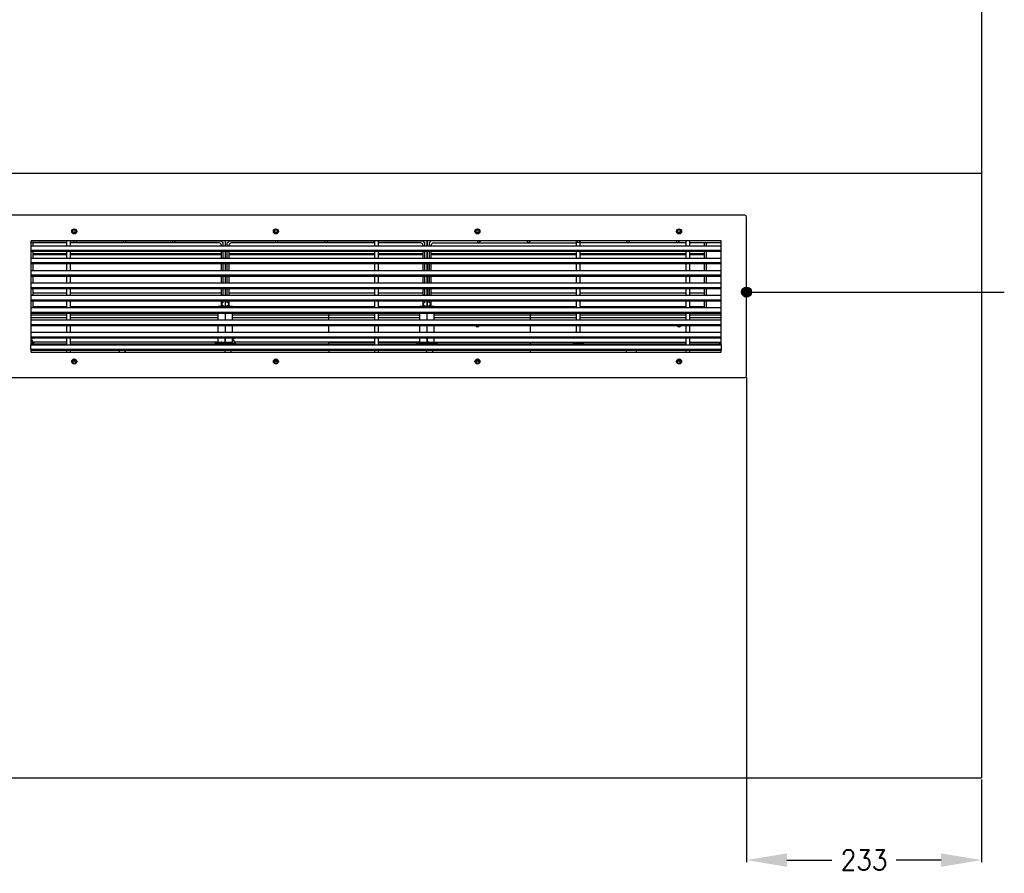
# Model space of a CAD drawing. Header units: inches. Extents: x -7205 to -1528, y -2875 to 5222.
# Tile 72 of 104: x -4656 to -3679, y 3529 to 4375. Entities that reach past the tile are written whole.
import ezdxf

# ---------------------------------------------------------------- set-up
doc = ezdxf.new("R2010")
doc.units = ezdxf.units.IN
doc.linetypes.add('DOT_CENTER', pattern=[14, 12, -1, 0, -1])
doc.layers.add('1', color=7, linetype='Continuous')
doc.styles.add('CONVERTER_11', font='txt.shx', dxfattribs={"width": 0.9})
doc.dimstyles.new('ME10_DIM_49', dxfattribs={"dimtxt": 20, "dimasz": 40, "dimexe": 2, "dimexo": 1.5, "dimgap": 8, "dimtad": 1, "dimdec": 0, "dimdsep": 46, "dimtxsty": 'CONVERTER_11', "dimsah": 1, "dimcen": 0.09, "dimclrd": 2, "dimclre": 2, "dimclrt": 2, "dimadec": 0, "dimazin": 0, "dimtfac": 1, "dimtdec": 4, "dimtix": 1, "dimtofl": 0, "dimtmove": 0, "dimatfit": 0, "dimfxl": 1, "dimtolj": 1, "dimtzin": 0, "dimarcsym": 0})
doc.dimstyles.get("Standard").update_dxf_attribs({"dimtxt": 0.18, "dimasz": 0.18, "dimexe": 0.18, "dimexo": 0.0625, "dimgap": 0.09, "dimtad": 0, "dimtih": 1, "dimtoh": 1, "dimdec": 4, "dimzin": 0, "dimdsep": 46, "dimtxsty": 'Standard', "dimcen": 0.09, "dimadec": 0, "dimazin": 0, "dimtfac": 1, "dimtdec": 4, "dimtofl": 0, "dimtmove": 0, "dimatfit": 3, "dimfxl": 1, "dimtolj": 1, "dimtzin": 0, "dimarcsym": 0})

# ---------------------------------------------------------------- blocks, each defined once
blk = doc.blocks.new('*D86')
at = {"layer": '1', "color": 2, "lineweight": -2, "transparency": 16777216}
for p, q in [((-3935.07, 4020.61), (-3935.07, 3539.75)), ((-3702.07, 3621.71), (-3702.07, 3539.75)), ((-3895.07, 3541.75), (-3850.57, 3541.75)), ((-3742.07, 3541.75), (-3786.57, 3541.75))]:
    blk.add_line(p, q, dxfattribs=at)
at = {"layer": '1', "color": 2, "transparency": 16777216}
for points in [[(-3895.07, 3548.41), (-3895.07, 3535.08), (-3935.07, 3541.75)], [(-3742.07, 3548.41), (-3742.07, 3535.08), (-3702.07, 3541.75)]]:
    blk.add_solid(points, dxfattribs=at)
at = {"layer": 'Defpoints', "color": 0, "transparency": 16777216}
for p in [(-3935.07, 4022.11), (-3702.07, 3623.21), (-3935.07, 3541.75)]:
    blk.add_point(p, dxfattribs=at)
at = {"layer": '1', "color": 2, "transparency": 16777216, "insert": (-3818.57, 3541.75), "char_height": 20, "attachment_point": 5, "rotation": 0.00014, "style": 'CONVERTER_11'}
blk.add_mtext('\\A1;233', dxfattribs=at)

msp = doc.modelspace()

# ---------------------------------------------------------------- hatches: boundary and pattern name
at = {"layer": '1'}
h = msp.add_hatch(color=7, dxfattribs=at)
edge = h.paths.add_edge_path()
edge.add_arc((-3935.07, 4105.27), 5, 0, 360)

# ---------------------------------------------------------------- linework, layer by layer
at = {"color": 7, "linetype": 'Continuous'}
for p, q in [((-3702.07, 4823.21), (-3702.07, 3623.21)), ((-3936.77, 4181.41), (-4667.37, 4181.41)), ((-3935.07, 4022.11), (-3935.07, 4179.71)), ((-4645.07, 4155.71), (-4645.07, 4151.23)), ((-4609.56, 4153.96), (-4645.07, 4153.96)), ((-4645, 4155.98), (-4609.56, 4155.98)), ((-4644.87, 4151.23), (-4644.87, 4153.96)), ((-4609.56, 4156.21), (-4644.57, 4156.21)), ((-4642.87, 4151.23), (-4642.87, 4153.96)), ((-4609.56, 4151.23), (-4609.56, 4156.21)), ((-4605.66, 4156.21), (-4609.56, 4156.21)), ((-4605.66, 4156.21), (-4609.56, 4156.21)), ((-4605.66, 4151.23), (-4605.66, 4156.21)), ((-4304.02, 4156.21), (-4605.66, 4156.21)), ((-4605.66, 4155.98), (-4602.77, 4155.98)), ((-4458.27, 4153.96), (-4605.66, 4153.96)), ((-4599.77, 4155.98), (-4553.77, 4155.98)), ((-4550.77, 4155.98), (-4504.77, 4155.98)), ((-4501.77, 4155.98), (-4456.25, 4155.98)), ((-4456.27, 4151.96), (-4456.27, 4151.23)), ((-4454.25, 4151.23), (-4454.25, 4153.98)), ((-4452.29, 4156.21), (-4452.29, 4151.23)), ((-4452.25, 4155.48), (-4452.29, 4155.48)), ((-4452.25, 4154.29), (-4452.29, 4154.29)), ((-4452.25, 4156.21), (-4452.25, 4151.23)), ((-4450.29, 4151.23), (-4450.29, 4153.98)), ((-4448.29, 4155.98), (-4402.77, 4155.98)), ((-4448.27, 4151.23), (-4448.27, 4151.96)), ((-4304.02, 4153.96), (-4446.27, 4153.96)), ((-4399.77, 4155.98), (-4353.77, 4155.98)), ((-4350.77, 4155.98), (-4304.77, 4155.98)), ((-4304.02, 4151.23), (-4304.02, 4156.21)), ((-4300.12, 4156.21), (-4304.02, 4156.21)), ((-4300.12, 4156.21), (-4304.02, 4156.21)), ((-4300.12, 4151.23), (-4300.12, 4156.21)), ((-3995.16, 4156.21), (-4300.12, 4156.21)), ((-4300.12, 4155.98), (-4256.25, 4155.98)), ((-4258.27, 4153.96), (-4300.12, 4153.96)), ((-4256.27, 4151.96), (-4256.27, 4151.23)), ((-4254.25, 4151.23), (-4254.25, 4153.98)), ((-4252.29, 4156.21), (-4252.29, 4151.23)), ((-4252.03, 4155.48), (-4252.29, 4155.48)), ((-4252.03, 4154.29), (-4252.29, 4154.29)), ((-4252.03, 4156.21), (-4252.03, 4151.23)), ((-4250.12, 4154.46), (-4250.12, 4151.23)), ((-4202.24, 4156.01), (-4248.57, 4156.01)), ((-4245.57, 4153.96), (-4104.07, 4153.96)), ((-4152.9, 4156.01), (-4199.24, 4156.01)), ((-4104.07, 4156.01), (-4149.91, 4156.01)), ((-4104.07, 4156.01), (-4104.07, 4153.96)), ((-4103.57, 4156.01), (-4104.07, 4156.01)), ((-4104.07, 4153.96), (-4104.07, 4151.23)), ((-4100.07, 4156.01), (-4100.57, 4156.01)), ((-4100.07, 4153.96), (-4100.07, 4156.01)), ((-4054.24, 4156.01), (-4100.07, 4156.01)), ((-3995.16, 4153.96), (-4100.07, 4153.96)), ((-4100.07, 4151.23), (-4100.07, 4153.96)), ((-4004.91, 4156.01), (-4051.24, 4156.01)), ((-3995.16, 4156.01), (-4001.91, 4156.01)), ((-3991.26, 4156.21), (-3995.16, 4156.21)), ((-3995.16, 4151.23), (-3995.16, 4156.21)), ((-3991.26, 4156.21), (-3995.16, 4156.21)), ((-3991.26, 4151.23), (-3991.26, 4156.21)), ((-3960.77, 4156.21), (-3991.26, 4156.21)), ((-3960.37, 4156.01), (-3991.26, 4156.01)), ((-3960.27, 4153.96), (-3991.26, 4153.96)), ((-3976.87, 4151.23), (-3976.87, 4153.96)), ((-3974.87, 4151.23), (-3974.87, 4153.96)), ((-3960.27, 4151.23), (-3960.27, 4155.71)), ((-4645.07, 4151.23), (-4645.07, 4151.21)), ((-4645.07, 4151.23), (-4645.07, 4151.21)), ((-4645.07, 4151.23), (-3960.27, 4151.23)), ((-4645.07, 4151.21), (-4645.07, 4146.73)), ((-4645.07, 4151.21), (-4645.07, 4146.73)), ((-4645.07, 4151.21), (-4645.07, 4146.73)), ((-4645.07, 4151.21), (-3960.27, 4151.21)), ((-4645.07, 4146.73), (-4645.07, 4146.71)), ((-4645.07, 4146.73), (-4645.07, 4146.71)), ((-4645.07, 4146.73), (-3960.27, 4146.73)), ((-4645.07, 4146.73), (-4645.07, 4146.71)), ((-4645.07, 4146.71), (-4645.07, 4145.73)), ((-4645.07, 4146.71), (-4645.07, 4145.73)), ((-4645.07, 4146.71), (-4645.07, 4145.73)), ((-4645.07, 4146.71), (-3960.27, 4146.71)), ((-4645.07, 4145.73), (-4645.07, 4145.71)), ((-4645.07, 4145.73), (-4645.07, 4145.71)), ((-4645.07, 4145.71), (-4645.07, 4138.96)), ((-4645.07, 4145.71), (-3960.27, 4145.71)), ((-4644.87, 4138.96), (-4644.87, 4145.71)), ((-4642.87, 4143.21), (-4642.87, 4145.71)), ((-4609.56, 4143.21), (-4642.87, 4143.21)), ((-4642.87, 4142.45), (-4642.87, 4143.21)), ((-4609.56, 4142.45), (-4642.87, 4142.45)), ((-4642.87, 4142.16), (-4642.87, 4142.45)), ((-4609.56, 4142.16), (-4642.87, 4142.16)), ((-4642.87, 4138.96), (-4642.87, 4142.16)), ((-4609.56, 4138.96), (-4609.56, 4145.71)), ((-4605.66, 4138.96), (-4605.66, 4145.71)), ((-4456.27, 4143.21), (-4605.66, 4143.21)), ((-4456.27, 4142.45), (-4605.66, 4142.45)), ((-4456.27, 4142.16), (-4605.66, 4142.16)), ((-4456.27, 4145.71), (-4456.27, 4138.96)), ((-4454.25, 4138.96), (-4454.25, 4145.71)), ((-4452.29, 4145.71), (-4452.29, 4138.96)), ((-4452.25, 4143.21), (-4452.29, 4143.21)), ((-4452.25, 4142.45), (-4452.29, 4142.45)), ((-4452.25, 4142.16), (-4452.29, 4142.16)), ((-4452.25, 4145.71), (-4452.25, 4138.96)), ((-4450.29, 4138.96), (-4450.29, 4145.71)), ((-4448.27, 4138.96), (-4448.27, 4145.71)), ((-4304.02, 4143.21), (-4448.27, 4143.21)), ((-4304.02, 4142.45), (-4448.27, 4142.45)), ((-4304.02, 4142.16), (-4448.27, 4142.16)), ((-4349.57, 4142.45), (-4349.57, 4142.16)), ((-4349.57, 4142.45), (-4349.57, 4142.16)), ((-4304.02, 4138.96), (-4304.02, 4145.71)), ((-4300.12, 4138.96), (-4300.12, 4145.71)), ((-4256.27, 4143.21), (-4300.12, 4143.21)), ((-4256.27, 4142.45), (-4300.12, 4142.45)), ((-4256.27, 4142.16), (-4300.12, 4142.16)), ((-4256.27, 4145.71), (-4256.27, 4138.96)), ((-4254.25, 4138.96), (-4254.25, 4145.71)), ((-4252.29, 4145.71), (-4252.29, 4138.96)), ((-4252.03, 4143.21), (-4252.29, 4143.21)), ((-4252.03, 4142.45), (-4252.29, 4142.45)), ((-4252.03, 4142.16), (-4252.29, 4142.16)), ((-4252.03, 4145.71), (-4252.03, 4138.96)), ((-4250.12, 4145.71), (-4250.12, 4138.96)), ((-4248.07, 4151.23), (-4248.07, 4151.46)), ((-4248.07, 4138.96), (-4248.07, 4145.71)), ((-4104.07, 4143.21), (-4248.07, 4143.21)), ((-4104.07, 4142.45), (-4248.07, 4142.45)), ((-4104.07, 4142.16), (-4248.07, 4142.16)), ((-4149.57, 4142.16), (-4149.57, 4142.45)), ((-4149.57, 4142.16), (-4149.57, 4142.45)), ((-4104.07, 4145.71), (-4104.07, 4138.96)), ((-4100.07, 4138.96), (-4100.07, 4145.71)), ((-3995.16, 4143.21), (-4100.07, 4143.21)), ((-3995.16, 4142.45), (-4100.07, 4142.45)), ((-3995.16, 4142.16), (-4100.07, 4142.16)), ((-3995.16, 4138.96), (-3995.16, 4145.71)), ((-3991.26, 4138.96), (-3991.26, 4145.71)), ((-3976.87, 4143.21), (-3991.26, 4143.21)), ((-3976.87, 4142.45), (-3991.26, 4142.45)), ((-3976.87, 4142.16), (-3991.26, 4142.16)), ((-3976.87, 4143.21), (-3976.87, 4145.71)), ((-3976.87, 4142.45), (-3976.87, 4143.21)), ((-3976.87, 4142.16), (-3976.87, 4142.45)), ((-3976.87, 4138.96), (-3976.87, 4142.16)), ((-3974.87, 4138.96), (-3974.87, 4145.71)), ((-3960.27, 4151.21), (-3960.27, 4151.23)), ((-3960.27, 4151.21), (-3960.27, 4151.23)), ((-3960.27, 4146.73), (-3960.27, 4151.21)), ((-3960.27, 4146.73), (-3960.27, 4151.21)), ((-3960.27, 4146.73), (-3960.27, 4151.21)), ((-3960.27, 4146.71), (-3960.27, 4146.73)), ((-3960.27, 4146.71), (-3960.27, 4146.73)), ((-3960.27, 4146.71), (-3960.27, 4146.73)), ((-3960.27, 4145.73), (-3960.27, 4146.71)), ((-3960.27, 4145.73), (-3960.27, 4146.71)), ((-3960.27, 4145.73), (-3960.27, 4146.71)), ((-3960.27, 4145.71), (-3960.27, 4145.73)), ((-3960.27, 4145.71), (-3960.27, 4145.73)), ((-3960.27, 4138.96), (-3960.27, 4145.71)), ((-4645.07, 4138.96), (-4645.07, 4134.46)), ((-4645.07, 4138.96), (-4645.07, 4134.46)), ((-4645.07, 4138.96), (-3960.27, 4138.96)), ((-4645.07, 4134.46), (-4645.07, 4133.46)), ((-4645.07, 4134.46), (-4645.07, 4133.46)), ((-4645.07, 4134.46), (-3960.27, 4134.46)), ((-4645.07, 4133.46), (-4645.07, 4126.69)), ((-4645.07, 4133.46), (-3960.27, 4133.46)), ((-4644.87, 4126.69), (-4644.87, 4133.46)), ((-4642.87, 4126.69), (-4642.87, 4133.46)), ((-4609.56, 4126.69), (-4609.56, 4133.46)), ((-4605.66, 4126.69), (-4605.66, 4133.46)), ((-4456.27, 4133.46), (-4456.27, 4126.69)), ((-4454.25, 4126.69), (-4454.25, 4133.46)), ((-4452.29, 4133.46), (-4452.29, 4126.69)), ((-4452.25, 4133.46), (-4452.25, 4126.69)), ((-4450.29, 4126.69), (-4450.29, 4133.46)), ((-4448.27, 4126.69), (-4448.27, 4133.46)), ((-4304.02, 4126.69), (-4304.02, 4133.46)), ((-4300.12, 4126.69), (-4300.12, 4133.46)), ((-4256.27, 4133.46), (-4256.27, 4126.69)), ((-4254.25, 4126.69), (-4254.25, 4133.46)), ((-4252.29, 4133.46), (-4252.29, 4126.69)), ((-4252.03, 4133.46), (-4252.03, 4126.69)), ((-4250.12, 4126.69), (-4250.12, 4133.46)), ((-4250.09, 4133.46), (-4250.09, 4126.69)), ((-4248.07, 4126.69), (-4248.07, 4133.46)), ((-4104.07, 4133.46), (-4104.07, 4126.69)), ((-4100.07, 4126.69), (-4100.07, 4133.46)), ((-3995.16, 4126.69), (-3995.16, 4133.46)), ((-3991.26, 4126.69), (-3991.26, 4133.46)), ((-3976.87, 4126.69), (-3976.87, 4133.46)), ((-3974.87, 4133.21), (-3974.87, 4133.46)), ((-3974.87, 4127.21), (-3974.87, 4133.21)), ((-3974.87, 4127.21), (-3974.87, 4133.21)), ((-3960.27, 4134.46), (-3960.27, 4138.96)), ((-3960.27, 4134.46), (-3960.27, 4138.96)), ((-3960.27, 4133.46), (-3960.27, 4134.46)), ((-3960.27, 4133.46), (-3960.27, 4134.46)), ((-3960.27, 4126.69), (-3960.27, 4133.46)), ((-4645.07, 4126.69), (-4645.07, 4122.19)), ((-4645.07, 4126.69), (-4645.07, 4122.19)), ((-4645.07, 4126.69), (-3960.27, 4126.69)), ((-3974.87, 4126.69), (-3974.87, 4127.21)), ((-3960.27, 4122.19), (-3960.27, 4126.69)), ((-3960.27, 4122.19), (-3960.27, 4126.69)), ((-4645.07, 4122.19), (-4645.07, 4121.19)), ((-4645.07, 4122.19), (-4645.07, 4121.19)), ((-4645.07, 4122.19), (-3960.27, 4122.19)), ((-4645.07, 4121.19), (-4645.07, 4114.42)), ((-4645.07, 4121.19), (-3960.27, 4121.19)), ((-4645.07, 4114.42), (-4645.07, 4109.92)), ((-4645.07, 4114.42), (-4645.07, 4109.92)), ((-4645.07, 4114.42), (-3960.27, 4114.42)), ((-4644.87, 4114.42), (-4644.87, 4121.19)), ((-4642.87, 4114.42), (-4642.87, 4121.19)), ((-4609.56, 4114.42), (-4609.56, 4121.19)), ((-4605.66, 4114.42), (-4605.66, 4121.19)), ((-4456.27, 4121.19), (-4456.27, 4114.42)), ((-4454.25, 4114.42), (-4454.25, 4121.19)), ((-4452.29, 4121.19), (-4452.29, 4114.42)), ((-4452.25, 4121.19), (-4452.25, 4114.42)), ((-4450.29, 4114.42), (-4450.29, 4121.19)), ((-4448.27, 4114.42), (-4448.27, 4121.19)), ((-4304.02, 4114.42), (-4304.02, 4121.19)), ((-4300.12, 4114.42), (-4300.12, 4121.19)), ((-4256.27, 4121.19), (-4256.27, 4114.42)), ((-4254.25, 4114.42), (-4254.25, 4121.19)), ((-4252.29, 4121.19), (-4252.29, 4114.42)), ((-4252.03, 4121.19), (-4252.03, 4114.42)), ((-4250.12, 4114.42), (-4250.12, 4121.19)), ((-4250.09, 4121.19), (-4250.09, 4114.42)), ((-4248.07, 4114.42), (-4248.07, 4121.19)), ((-4104.07, 4121.19), (-4104.07, 4114.42)), ((-4100.07, 4114.42), (-4100.07, 4121.19)), ((-3995.16, 4114.42), (-3995.16, 4121.19)), ((-3991.26, 4114.42), (-3991.26, 4121.19)), ((-3976.87, 4114.42), (-3976.87, 4121.19)), ((-3974.87, 4114.42), (-3974.87, 4121.19)), ((-3960.27, 4121.19), (-3960.27, 4122.19)), ((-3960.27, 4121.19), (-3960.27, 4122.19)), ((-3960.27, 4114.42), (-3960.27, 4121.19)), ((-3960.27, 4109.92), (-3960.27, 4114.42)), ((-3960.27, 4109.92), (-3960.27, 4114.42)), ((-4645.07, 4109.92), (-4645.07, 4108.92)), ((-4645.07, 4109.92), (-4645.07, 4108.92)), ((-4645.07, 4109.92), (-3960.27, 4109.92)), ((-4645.07, 4108.92), (-4645.07, 4102.15)), ((-4645.07, 4108.92), (-3960.27, 4108.92)), ((-4644.87, 4102.15), (-4644.87, 4108.92)), ((-4642.87, 4104.04), (-4642.87, 4108.92)), ((-4609.56, 4104.04), (-4642.87, 4104.04)), ((-4642.87, 4102.15), (-4642.87, 4104.04)), ((-4609.56, 4102.15), (-4609.56, 4108.92)), ((-4605.66, 4102.15), (-4605.66, 4108.92)), ((-4456.27, 4104.04), (-4605.66, 4104.04)), ((-4456.27, 4108.92), (-4456.27, 4102.15)), ((-4454.25, 4102.15), (-4454.25, 4108.92)), ((-4452.29, 4108.92), (-4452.29, 4102.15)), ((-4452.25, 4104.04), (-4452.29, 4104.04)), ((-4452.25, 4108.92), (-4452.25, 4102.15)), ((-4450.29, 4102.15), (-4450.29, 4108.92)), ((-4448.27, 4102.15), (-4448.27, 4108.92)), ((-4304.02, 4104.04), (-4448.27, 4104.04)), ((-4304.02, 4102.15), (-4304.02, 4108.92)), ((-4300.12, 4102.15), (-4300.12, 4108.92)), ((-4256.27, 4104.04), (-4300.12, 4104.04)), ((-4256.27, 4108.92), (-4256.27, 4102.15)), ((-4254.25, 4102.15), (-4254.25, 4108.92)), ((-4252.29, 4108.92), (-4252.29, 4102.15)), ((-4252.03, 4104.04), (-4252.29, 4104.04)), ((-4252.03, 4108.92), (-4252.03, 4102.15)), ((-4250.12, 4102.15), (-4250.12, 4108.92)), ((-4250.09, 4104.04), (-4250.12, 4104.04)), ((-4250.09, 4108.92), (-4250.09, 4102.15)), ((-4248.07, 4102.15), (-4248.07, 4108.92)), ((-4104.07, 4104.04), (-4248.07, 4104.04)), ((-4104.07, 4108.92), (-4104.07, 4102.15)), ((-4100.07, 4102.15), (-4100.07, 4108.92)), ((-3995.16, 4104.04), (-4100.07, 4104.04)), ((-3995.16, 4102.15), (-3995.16, 4108.92)), ((-3991.26, 4102.15), (-3991.26, 4108.92)), ((-3976.87, 4104.04), (-3991.26, 4104.04)), ((-3976.87, 4104.04), (-3976.87, 4108.92)), ((-3976.87, 4102.15), (-3976.87, 4104.04)), ((-3974.87, 4102.15), (-3974.87, 4108.92)), ((-3960.27, 4108.92), (-3960.27, 4109.92)), ((-3960.27, 4108.92), (-3960.27, 4109.92)), ((-3960.27, 4102.15), (-3960.27, 4108.92)), ((-4645.07, 4102.15), (-4645.07, 4097.65)), ((-4645.07, 4102.15), (-4645.07, 4097.65)), ((-4645.07, 4102.15), (-3960.27, 4102.15)), ((-4645.07, 4097.65), (-4645.07, 4096.65)), ((-4645.07, 4097.65), (-4645.07, 4096.65)), ((-4645.07, 4097.65), (-3960.27, 4097.65)), ((-4645.07, 4096.65), (-4645.07, 4089.88)), ((-4645.07, 4096.65), (-3960.27, 4096.65)), ((-4644.87, 4089.88), (-4644.87, 4096.65)), ((-4642.87, 4096.1), (-4642.87, 4096.65)), ((-4609.56, 4096.1), (-4642.87, 4096.1)), ((-4642.87, 4090.49), (-4642.87, 4096.1)), ((-4609.56, 4089.88), (-4609.56, 4096.65)), ((-4605.66, 4089.88), (-4605.66, 4096.65)), ((-4456.27, 4096.1), (-4605.66, 4096.1)), ((-4456.27, 4096.65), (-4456.27, 4091.11)), ((-4454.25, 4094.8), (-4454.25, 4096.65)), ((-4452.29, 4096.65), (-4452.29, 4091.11)), ((-4452.25, 4096.1), (-4452.29, 4096.1)), ((-4452.25, 4096.65), (-4452.25, 4090.21)), ((-4450.29, 4094.8), (-4450.29, 4096.65)), ((-4448.27, 4091.11), (-4448.27, 4096.65)), ((-4304.02, 4096.1), (-4448.27, 4096.1)), ((-4304.02, 4089.88), (-4304.02, 4096.65)), ((-4300.12, 4089.88), (-4300.12, 4096.65)), ((-4256.27, 4096.1), (-4300.12, 4096.1)), ((-4256.27, 4096.65), (-4256.27, 4091.11)), ((-4254.25, 4094.8), (-4254.25, 4096.65)), ((-4252.29, 4096.65), (-4252.29, 4091.11)), ((-4252.03, 4096.1), (-4252.29, 4096.1)), ((-4252.03, 4096.65), (-4252.03, 4091.11)), ((-4250.12, 4094.93), (-4250.12, 4096.65)), ((-4250.09, 4096.1), (-4250.12, 4096.1)), ((-4250.09, 4096.65), (-4250.09, 4094.93)), ((-4248.07, 4091.11), (-4248.07, 4096.65)), ((-4104.07, 4096.1), (-4248.07, 4096.1)), ((-4104.07, 4096.65), (-4104.07, 4089.88)), ((-4100.07, 4089.88), (-4100.07, 4096.65)), ((-3995.16, 4096.1), (-4100.07, 4096.1)), ((-3995.16, 4089.88), (-3995.16, 4096.65)), ((-3991.26, 4089.88), (-3991.26, 4096.65)), ((-3976.87, 4096.1), (-3991.26, 4096.1)), ((-3976.87, 4096.1), (-3976.87, 4096.65)), ((-3976.87, 4090.49), (-3976.87, 4096.1)), ((-3974.87, 4089.88), (-3974.87, 4096.65)), ((-3960.27, 4097.65), (-3960.27, 4102.15)), ((-3960.27, 4097.65), (-3960.27, 4102.15)), ((-3960.27, 4096.65), (-3960.27, 4097.65)), ((-3960.27, 4096.65), (-3960.27, 4097.65)), ((-3960.27, 4089.88), (-3960.27, 4096.65)), ((-4645.07, 4089.88), (-4645.07, 4085.38)), ((-4645.07, 4089.88), (-4645.07, 4085.38)), ((-4645.07, 4089.88), (-3960.27, 4089.88)), ((-4645.07, 4085.38), (-4645.07, 4084.38)), ((-4645.07, 4085.38), (-4645.07, 4084.38)), ((-4645.07, 4085.38), (-3960.27, 4085.38)), ((-4645.07, 4084.38), (-4645.07, 4077.61)), ((-4645.07, 4084.38), (-3960.27, 4084.38)), ((-4609.56, 4090.49), (-4642.87, 4090.49)), ((-4642.87, 4089.88), (-4642.87, 4090.49)), ((-4609.56, 4077.61), (-4609.56, 4084.38)), ((-4459.26, 4090.49), (-4605.66, 4090.49)), ((-4605.66, 4077.61), (-4605.66, 4084.38)), ((-4459.26, 4089.88), (-4459.26, 4091.11)), ((-4459.26, 4091.11), (-4454.25, 4091.11)), ((-4459.26, 4077.61), (-4459.26, 4084.38)), ((-4454.25, 4091.11), (-4454.25, 4091.8)), ((-4454.25, 4090.21), (-4454.25, 4091.11)), ((-4454.25, 4091.11), (-4452.29, 4091.11)), ((-4452.29, 4090.21), (-4454.25, 4090.21)), ((-4452.29, 4091.11), (-4452.29, 4090.21)), ((-4452.29, 4091.11), (-4452.26, 4091.11)), ((-4452.26, 4091.11), (-4452.26, 4089.88)), ((-4452.26, 4084.38), (-4452.26, 4077.61)), ((-4452.17, 4090.21), (-4452.25, 4090.21)), ((-4452.17, 4090.21), (-4452.17, 4091.11)), ((-4452.17, 4091.11), (-4450.29, 4091.11)), ((-4450.29, 4090.21), (-4452.17, 4090.21)), ((-4452.17, 4089.88), (-4452.17, 4090.21)), ((-4452.17, 4077.61), (-4452.17, 4084.38)), ((-4450.29, 4091.11), (-4450.29, 4091.8)), ((-4450.29, 4090.21), (-4450.29, 4091.11)), ((-4450.29, 4091.11), (-4445.17, 4091.11)), ((-4445.17, 4089.88), (-4445.17, 4091.11)), ((-4304.02, 4090.49), (-4445.17, 4090.49)), ((-4445.17, 4077.61), (-4445.17, 4084.38)), ((-4349.57, 4084.38), (-4349.57, 4082.34)), ((-4349.57, 4084.38), (-4349.57, 4082.34)), ((-4304.02, 4077.61), (-4304.02, 4084.38)), ((-4259.26, 4090.49), (-4300.12, 4090.49)), ((-4300.12, 4077.61), (-4300.12, 4084.38)), ((-4259.26, 4091.11), (-4254.25, 4091.11)), ((-4259.26, 4089.88), (-4259.26, 4091.11)), ((-4259.26, 4077.61), (-4259.26, 4084.38)), ((-4254.25, 4091.11), (-4254.25, 4091.8)), ((-4254.25, 4091.11), (-4252.29, 4091.11)), ((-4254.25, 4090.21), (-4254.25, 4091.11)), ((-4252.29, 4090.21), (-4254.25, 4090.21)), ((-4252.29, 4091.11), (-4252.26, 4091.11)), ((-4252.29, 4091.11), (-4252.29, 4090.21)), ((-4252.26, 4091.11), (-4252.26, 4089.88)), ((-4252.03, 4090.49), (-4252.26, 4090.49)), ((-4252.26, 4084.38), (-4252.26, 4077.61)), ((-4252.03, 4091.11), (-4252.03, 4090.21)), ((-4252.03, 4091.11), (-4250.12, 4091.11)), ((-4252.03, 4091.11), (-4252.03, 4090.21)), ((-4250.12, 4090.21), (-4252.03, 4090.21)), ((-4252.03, 4089.88), (-4252.03, 4090.21)), ((-4252.03, 4077.61), (-4252.03, 4084.38)), ((-4250.12, 4091.93), (-4250.12, 4091.11)), ((-4250.12, 4091.11), (-4250.12, 4090.21)), ((-4250.12, 4091.11), (-4245.03, 4091.11)), ((-4250.09, 4091.93), (-4250.09, 4091.11)), ((-4245.03, 4089.88), (-4245.03, 4091.11)), ((-4104.07, 4090.49), (-4245.03, 4090.49)), ((-4245.03, 4077.61), (-4245.03, 4084.38)), ((-4149.57, 4082.34), (-4149.57, 4084.38)), ((-4149.57, 4082.34), (-4149.57, 4084.38)), ((-4104.07, 4084.38), (-4104.07, 4077.61)), ((-3995.16, 4090.49), (-4100.07, 4090.49)), ((-4100.07, 4077.61), (-4100.07, 4084.38)), ((-3995.16, 4077.61), (-3995.16, 4084.38)), ((-3976.87, 4090.49), (-3991.26, 4090.49)), ((-3991.26, 4077.61), (-3991.26, 4084.38)), ((-3976.87, 4089.88), (-3976.87, 4090.49)), ((-3960.27, 4085.38), (-3960.27, 4089.88)), ((-3960.27, 4085.38), (-3960.27, 4089.88)), ((-3960.27, 4084.38), (-3960.27, 4085.38)), ((-3960.27, 4084.38), (-3960.27, 4085.38)), ((-3960.27, 4077.61), (-3960.27, 4084.38)), ((-4645.07, 4077.61), (-4645.07, 4073.11)), ((-4645.07, 4077.61), (-4645.07, 4073.11)), ((-4645.07, 4077.61), (-3960.27, 4077.61)), ((-4349.57, 4079.64), (-4349.57, 4082.34)), ((-4349.57, 4079.64), (-4349.57, 4082.34)), ((-4349.57, 4078.5), (-4349.57, 4079.64)), ((-4349.57, 4078.5), (-4349.57, 4079.64)), ((-4349.57, 4077.61), (-4349.57, 4078.5)), ((-4349.57, 4077.61), (-4349.57, 4078.5)), ((-4149.57, 4079.64), (-4149.57, 4082.34)), ((-4149.57, 4079.64), (-4149.57, 4082.34)), ((-4149.57, 4078.5), (-4149.57, 4079.64)), ((-4149.57, 4078.5), (-4149.57, 4079.64)), ((-4149.57, 4077.61), (-4149.57, 4078.5)), ((-4149.57, 4077.61), (-4149.57, 4078.5)), ((-3960.27, 4073.11), (-3960.27, 4077.61)), ((-3960.27, 4073.11), (-3960.27, 4077.61)), ((-4645.07, 4073.11), (-4645.07, 4072.11)), ((-4645.07, 4073.11), (-4645.07, 4072.11)), ((-4645.07, 4073.11), (-3960.27, 4073.11)), ((-4645.07, 4072.11), (-4645.07, 4065.34)), ((-4645.07, 4072.11), (-3960.27, 4072.11)), ((-4645.07, 4065.34), (-4645.07, 4060.84)), ((-4645.07, 4065.34), (-4645.07, 4060.84)), ((-4645.07, 4065.34), (-3960.27, 4065.34)), ((-4609.56, 4065.34), (-4609.56, 4072.11)), ((-4605.66, 4065.34), (-4605.66, 4072.11)), ((-4459.26, 4065.34), (-4459.26, 4072.11)), ((-4452.26, 4072.11), (-4452.26, 4065.34)), ((-4452.17, 4065.34), (-4452.17, 4072.11)), ((-4445.17, 4065.34), (-4445.17, 4072.11)), ((-4349.57, 4065.34), (-4349.57, 4072.11)), ((-4349.57, 4065.34), (-4349.57, 4072.11)), ((-4304.02, 4065.34), (-4304.02, 4072.11)), ((-4300.12, 4065.34), (-4300.12, 4072.11)), ((-4259.26, 4065.34), (-4259.26, 4072.11)), ((-4252.26, 4072.11), (-4252.26, 4065.34)), ((-4252.03, 4065.34), (-4252.03, 4072.11)), ((-4245.03, 4065.34), (-4245.03, 4072.11)), ((-4149.57, 4065.34), (-4149.57, 4072.11)), ((-4149.57, 4065.34), (-4149.57, 4072.11)), ((-4104.07, 4072.11), (-4104.07, 4066.17)), ((-4100.07, 4066.17), (-4100.07, 4072.11)), ((-3995.16, 4065.34), (-3995.16, 4072.11)), ((-3991.26, 4065.34), (-3991.26, 4072.11)), ((-3960.27, 4072.11), (-3960.27, 4073.11)), ((-3960.27, 4072.11), (-3960.27, 4073.11)), ((-3960.27, 4065.34), (-3960.27, 4072.11)), ((-3960.27, 4060.84), (-3960.27, 4065.34)), ((-3960.27, 4060.84), (-3960.27, 4065.34)), ((-4645.07, 4060.84), (-4645.07, 4059.84)), ((-4645.07, 4060.84), (-4645.07, 4059.84)), ((-4645.07, 4060.84), (-3960.27, 4060.84)), ((-4645.07, 4059.84), (-4645.07, 4053.07)), ((-4645.07, 4059.84), (-3960.27, 4059.84)), ((-4645.07, 4059.21), (-4643.37, 4059.21)), ((-4643.37, 4057.21), (-4645.07, 4057.21)), ((-4645.07, 4054.71), (-4643.27, 4054.71)), ((-4643.37, 4059.21), (-4643.37, 4059.84)), ((-4643.37, 4055.71), (-4643.37, 4057.21)), ((-4643.27, 4055.71), (-4643.37, 4055.71)), ((-4642.27, 4055.71), (-4643.27, 4055.71)), ((-4643.27, 4054.71), (-4642.27, 4054.71)), ((-4642.27, 4054.71), (-4642.27, 4055.71)), ((-4609.56, 4055.71), (-4642.27, 4055.71)), ((-4609.56, 4055.67), (-4642.27, 4055.67)), ((-4609.56, 4053.07), (-4609.56, 4059.84)), ((-4605.66, 4053.07), (-4605.66, 4059.84)), ((-4462.27, 4055.71), (-4605.66, 4055.71)), ((-4462.27, 4055.67), (-4605.66, 4055.67)), ((-4462.27, 4055.71), (-4462.27, 4054.71)), ((-4461.27, 4055.71), (-4462.27, 4055.71)), ((-4461.27, 4054.71), (-4462.27, 4054.71)), ((-4459.26, 4055.71), (-4461.27, 4055.71)), ((-4461.27, 4054.71), (-4453.29, 4054.71)), ((-4459.26, 4059.71), (-4459.26, 4059.84)), ((-4459.26, 4055.71), (-4459.26, 4059.71)), ((-4459.15, 4055.71), (-4459.26, 4055.71)), ((-4459.15, 4055.71), (-4459.26, 4055.71)), ((-4459.15, 4055.71), (-4456.25, 4055.71)), ((-4455.77, 4055.71), (-4456.25, 4055.71)), ((-4455.77, 4055.71), (-4456.25, 4055.71)), ((-4455.77, 4055.71), (-4454.31, 4055.71)), ((-4455.77, 4055.71), (-4454.31, 4055.71)), ((-4454.31, 4055.71), (-4454.25, 4055.71)), ((-4454.25, 4055.71), (-4453.29, 4055.71)), ((-4454.25, 4055.71), (-4453.29, 4055.71)), ((-4453.29, 4055.71), (-4452.29, 4055.71)), ((-4453.29, 4055.71), (-4452.29, 4055.71)), ((-4453.29, 4054.71), (-4452.29, 4054.71)), ((-4452.29, 4055.71), (-4452.26, 4055.71)), ((-4452.29, 4054.71), (-4452.29, 4055.71)), ((-4452.25, 4055.67), (-4452.29, 4055.67)), ((-4452.26, 4059.84), (-4452.26, 4059.71)), ((-4452.26, 4059.71), (-4452.26, 4055.71)), ((-4452.25, 4055.71), (-4452.25, 4059.84)), ((-4452.25, 4054.71), (-4452.25, 4055.71)), ((-4452.25, 4055.71), (-4452.17, 4055.71)), ((-4452.25, 4054.71), (-4451.25, 4054.71)), ((-4452.17, 4059.71), (-4452.17, 4059.84)), ((-4452.17, 4055.71), (-4452.17, 4059.71)), ((-4452.17, 4055.71), (-4451.25, 4055.71)), ((-4452.17, 4055.71), (-4451.25, 4055.71)), ((-4451.25, 4055.71), (-4450.29, 4055.71)), ((-4451.25, 4055.71), (-4450.29, 4055.71)), ((-4451.25, 4054.71), (-4443.27, 4054.71)), ((-4450.29, 4055.71), (-4450.23, 4055.71)), ((-4450.23, 4055.71), (-4448.77, 4055.71)), ((-4450.23, 4055.71), (-4448.77, 4055.71)), ((-4448.77, 4055.71), (-4445.17, 4055.71)), ((-4445.17, 4059.71), (-4445.17, 4059.84)), ((-4445.17, 4055.71), (-4445.17, 4059.71)), ((-4445.17, 4059.21), (-4443.37, 4059.21)), ((-4443.37, 4057.21), (-4445.17, 4057.21)), ((-4443.37, 4059.21), (-4443.37, 4059.84)), ((-4443.37, 4055.71), (-4443.37, 4057.21)), ((-4443.27, 4055.71), (-4443.37, 4055.71)), ((-4442.27, 4055.71), (-4443.27, 4055.71)), ((-4443.27, 4054.71), (-4442.27, 4054.71)), ((-4304.02, 4055.71), (-4442.27, 4055.71)), ((-4442.27, 4054.71), (-4442.27, 4055.71)), ((-4349.57, 4055.67), (-4442.27, 4055.67)), ((-4349.57, 4055.67), (-4349.57, 4055.71)), ((-4349.57, 4055.67), (-4349.57, 4055.71)), ((-4349.57, 4054.03), (-4349.57, 4055.67)), ((-4349.57, 4055.67), (-4304.02, 4055.67)), ((-4349.57, 4054.03), (-4349.57, 4055.67)), ((-4349.57, 4054.03), (-4349.57, 4053.07)), ((-4349.57, 4054.03), (-4349.57, 4053.07)), ((-4304.02, 4053.07), (-4304.02, 4059.84)), ((-4300.12, 4053.07), (-4300.12, 4059.84)), ((-4262.27, 4055.71), (-4300.12, 4055.71)), ((-4300.12, 4055.67), (-4262.27, 4055.67)), ((-4261.27, 4055.71), (-4262.27, 4055.71)), ((-4262.27, 4055.71), (-4262.27, 4054.71)), ((-4261.27, 4054.71), (-4262.27, 4054.71)), ((-4259.26, 4055.71), (-4261.27, 4055.71)), ((-4261.27, 4054.71), (-4253.29, 4054.71)), ((-4259.26, 4059.71), (-4259.26, 4059.84)), ((-4259.26, 4055.71), (-4259.26, 4059.71)), ((-4259.15, 4055.71), (-4259.26, 4055.71)), ((-4259.15, 4055.71), (-4259.26, 4055.71)), ((-4259.15, 4055.71), (-4256.25, 4055.71)), ((-4255.77, 4055.71), (-4256.25, 4055.71)), ((-4255.77, 4055.71), (-4256.25, 4055.71)), ((-4255.77, 4055.71), (-4254.31, 4055.71)), ((-4255.77, 4055.71), (-4254.31, 4055.71)), ((-4254.31, 4055.71), (-4254.25, 4055.71)), ((-4254.25, 4055.71), (-4253.29, 4055.71)), ((-4254.25, 4055.71), (-4253.29, 4055.71)), ((-4253.29, 4055.71), (-4252.29, 4055.71)), ((-4253.29, 4055.71), (-4252.29, 4055.71)), ((-4253.29, 4054.71), (-4252.29, 4054.71)), ((-4252.29, 4055.71), (-4252.26, 4055.71)), ((-4252.29, 4054.71), (-4252.29, 4055.71)), ((-4252.29, 4055.67), (-4252.03, 4055.67)), ((-4252.26, 4059.84), (-4252.26, 4059.71)), ((-4252.26, 4059.71), (-4252.26, 4055.71)), ((-4252.03, 4059.84), (-4252.03, 4059.71)), ((-4252.03, 4059.84), (-4252.03, 4059.71)), ((-4252.03, 4059.71), (-4252.03, 4055.71)), ((-4252.03, 4059.71), (-4252.03, 4055.71)), ((-4251.03, 4055.71), (-4252.03, 4055.71)), ((-4251.03, 4055.71), (-4252.03, 4055.71)), ((-4252.03, 4055.71), (-4252.03, 4054.71)), ((-4251.03, 4054.71), (-4252.03, 4054.71)), ((-4250.12, 4055.71), (-4251.03, 4055.71)), ((-4250.12, 4055.71), (-4251.03, 4055.71)), ((-4248.57, 4054.71), (-4251.03, 4054.71)), ((-4250.12, 4055.71), (-4248.57, 4055.71)), ((-4250.12, 4055.71), (-4248.57, 4055.71)), ((-4248.57, 4055.71), (-4245.12, 4055.71)), ((-4248.57, 4054.71), (-4248.57, 4055.71)), ((-4248.57, 4054.71), (-4243.04, 4054.71)), ((-4245.12, 4055.71), (-4245.03, 4055.71)), ((-4245.12, 4055.71), (-4245.03, 4055.71)), ((-4245.03, 4059.71), (-4245.03, 4059.84)), ((-4245.03, 4055.71), (-4245.03, 4059.71)), ((-4245.03, 4055.71), (-4243.04, 4055.71)), ((-4243.04, 4055.71), (-4242.04, 4055.71)), ((-4242.04, 4054.71), (-4243.04, 4054.71)), ((-4242.04, 4055.71), (-4107.07, 4055.71)), ((-4242.04, 4055.71), (-4242.04, 4054.71)), ((-4242.04, 4055.67), (-4149.57, 4055.67)), ((-4149.57, 4055.67), (-4149.57, 4055.71)), ((-4149.57, 4054.03), (-4149.57, 4055.67)), ((-4149.57, 4055.67), (-4107.07, 4055.67)), ((-4149.57, 4054.03), (-4149.57, 4055.67)), ((-4149.57, 4054.03), (-4149.57, 4053.07)), ((-4149.57, 4054.03), (-4149.57, 4053.07)), ((-4144.57, 4055.71), (-4144.57, 4055.67)), ((-4107.07, 4055.71), (-4106.07, 4055.71)), ((-4107.07, 4055.71), (-4107.07, 4054.71)), ((-4106.07, 4054.71), (-4107.07, 4054.71)), ((-4106.07, 4055.71), (-4098.07, 4055.71)), ((-4098.07, 4054.71), (-4106.07, 4054.71)), ((-4098.07, 4055.71), (-4097.07, 4055.71)), ((-4097.07, 4055.71), (-3995.16, 4055.71)), ((-4097.07, 4055.71), (-4097.07, 4054.71)), ((-4097.07, 4055.67), (-3995.16, 4055.67)), ((-3995.16, 4053.07), (-3995.16, 4059.84)), ((-3991.26, 4053.07), (-3991.26, 4059.84)), ((-3991.26, 4055.71), (-3962.07, 4055.71)), ((-3991.26, 4055.67), (-3962.07, 4055.67)), ((-3962.07, 4055.71), (-3961.07, 4055.71)), ((-3962.07, 4054.71), (-3962.07, 4055.71)), ((-3962.07, 4054.71), (-3961.07, 4054.71)), ((-3961.07, 4055.71), (-3960.27, 4055.71)), ((-3961.07, 4054.71), (-3960.27, 4054.71)), ((-3960.27, 4059.84), (-3960.27, 4060.84)), ((-3960.27, 4059.84), (-3960.27, 4060.84)), ((-3960.27, 4053.07), (-3960.27, 4059.84)), ((-4645.07, 4048.57), (-4645.07, 4053.07)), ((-4645.07, 4048.57), (-4645.07, 4053.07)), ((-4645.07, 4053.07), (-3960.27, 4053.07)), ((-4645.07, 4048.57), (-4645.07, 4047.57)), ((-4645.07, 4048.57), (-4645.07, 4047.57)), ((-4645.07, 4048.57), (-3960.27, 4048.57)), ((-4645.07, 4047.57), (-4645.07, 4046.11)), ((-4645.07, 4047.57), (-3960.27, 4047.57)), ((-4644.57, 4045.61), (-4609.56, 4045.61)), ((-4609.56, 4045.61), (-4609.56, 4047.57)), ((-4609.56, 4045.61), (-4605.66, 4045.61)), ((-4609.56, 4045.61), (-4605.66, 4045.61)), ((-4605.66, 4045.61), (-4605.66, 4047.57)), ((-4605.66, 4045.61), (-4304.02, 4045.61)), ((-4349.57, 4047.57), (-4349.57, 4045.61)), ((-4349.57, 4047.57), (-4349.57, 4045.61)), ((-4304.02, 4045.61), (-4304.02, 4047.57)), ((-4304.02, 4045.61), (-4300.12, 4045.61)), ((-4304.02, 4045.61), (-4300.12, 4045.61)), ((-4300.12, 4045.61), (-4300.12, 4047.57)), ((-4300.12, 4045.61), (-3995.16, 4045.61)), ((-4149.57, 4045.61), (-4149.57, 4047.57)), ((-4149.57, 4045.61), (-4149.57, 4047.57)), ((-4054.57, 4047.57), (-4054.57, 4045.61)), ((-4044.57, 4047.57), (-4044.57, 4045.61)), ((-3995.16, 4045.61), (-3995.16, 4047.57)), ((-3995.16, 4045.61), (-3991.26, 4045.61)), ((-3995.16, 4045.61), (-3991.26, 4045.61)), ((-3991.26, 4045.61), (-3991.26, 4047.57)), ((-3991.26, 4045.61), (-3960.77, 4045.61)), ((-3960.27, 4053.07), (-3960.27, 4048.57)), ((-3960.27, 4053.07), (-3960.27, 4048.57)), ((-3960.27, 4048.57), (-3960.27, 4047.57)), ((-3960.27, 4048.57), (-3960.27, 4047.57)), ((-3960.27, 4046.11), (-3960.27, 4047.57)), ((-4667.37, 4020.41), (-3936.77, 4020.41))]:
    msp.add_line(p, q, dxfattribs=at)
at = {"color": 126, "linetype": 'Continuous', "true_color": 0x008060}
for p, q in [((-4609.56, 4082.34), (-4645.07, 4082.34)), ((-4609.56, 4079.64), (-4645.07, 4079.64)), ((-4459.26, 4082.34), (-4605.66, 4082.34)), ((-4459.26, 4079.64), (-4605.66, 4079.64)), ((-4452.17, 4082.34), (-4452.26, 4082.34)), ((-4452.17, 4079.64), (-4452.26, 4079.64)), ((-4349.57, 4082.34), (-4445.17, 4082.34)), ((-4349.57, 4079.64), (-4445.17, 4079.64)), ((-4304.02, 4082.34), (-4349.57, 4082.34)), ((-4304.02, 4079.64), (-4349.57, 4079.64)), ((-4259.26, 4082.34), (-4300.12, 4082.34)), ((-4259.26, 4079.64), (-4300.12, 4079.64)), ((-4252.03, 4082.34), (-4252.26, 4082.34)), ((-4252.03, 4079.64), (-4252.26, 4079.64)), ((-4149.57, 4082.34), (-4245.03, 4082.34)), ((-4149.57, 4079.64), (-4245.03, 4079.64)), ((-4104.07, 4082.34), (-4149.57, 4082.34)), ((-4104.07, 4079.64), (-4149.57, 4079.64)), ((-3995.16, 4082.34), (-4100.07, 4082.34)), ((-3995.16, 4079.64), (-4100.07, 4079.64)), ((-3960.27, 4082.34), (-3991.26, 4082.34)), ((-3960.27, 4079.64), (-3991.26, 4079.64)), ((-4645.07, 4054.03), (-4609.56, 4054.03)), ((-4643.27, 4054.71), (-4643.27, 4055.71)), ((-4605.66, 4054.03), (-4349.57, 4054.03)), ((-4461.27, 4055.71), (-4461.27, 4054.71)), ((-4459.26, 4059.71), (-4452.26, 4059.71)), ((-4453.29, 4054.71), (-4453.29, 4055.71)), ((-4445.17, 4059.71), (-4452.17, 4059.71)), ((-4451.25, 4054.71), (-4451.25, 4055.71)), ((-4443.27, 4054.71), (-4443.27, 4055.71)), ((-4349.57, 4054.03), (-4304.02, 4054.03)), ((-4300.12, 4054.03), (-4149.57, 4054.03)), ((-4261.27, 4055.71), (-4261.27, 4054.71)), ((-4259.26, 4059.71), (-4252.26, 4059.71)), ((-4253.29, 4054.71), (-4253.29, 4055.71)), ((-4252.26, 4056.67), (-4252.03, 4056.67)), ((-4245.03, 4059.71), (-4252.03, 4059.71)), ((-4251.03, 4055.71), (-4251.03, 4054.71)), ((-4243.04, 4055.71), (-4243.04, 4054.71)), ((-4149.57, 4054.03), (-3995.16, 4054.03)), ((-4106.07, 4055.71), (-4106.07, 4054.71)), ((-4098.07, 4055.71), (-4098.07, 4054.71)), ((-3991.26, 4054.03), (-3960.27, 4054.03)), ((-3961.07, 4054.71), (-3961.07, 4055.71))]:
    msp.add_line(p, q, dxfattribs=at)
at = {"color": 7, "linetype": 'Continuous'}
for centre, radius in [((-4602.07, 4165.41), 2.5), ((-4602.07, 4165.41), 2), ((-4602.07, 4165.41), 1.55), ((-4402.07, 4165.41), 2.5), ((-4402.07, 4165.41), 2), ((-4402.07, 4165.41), 1.55), ((-4202.07, 4165.41), 2.5), ((-4202.07, 4165.41), 2), ((-4202.07, 4165.41), 1.55), ((-4002.07, 4165.41), 2.5), ((-4002.07, 4165.41), 2), ((-4002.07, 4165.41), 1.55), ((-4602.07, 4036.41), 2.5), ((-4602.07, 4036.41), 2), ((-4402.07, 4036.41), 2.5), ((-4402.07, 4036.41), 2), ((-4202.07, 4036.41), 2.5), ((-4202.07, 4036.41), 2), ((-4002.07, 4036.41), 2.5), ((-4002.07, 4036.41), 2)]:
    msp.add_circle(centre, radius, dxfattribs=at)
for centre, radius, start, end in [((-3936.77, 4179.71), 1.7, 0, 90), ((-4644.57, 4155.71), 0.5, 90, 180), ((-4601.27, 4155.96), 1.5, 179.33325, 0.66675), ((-4552.27, 4155.96), 1.5, 179.33325, 0.66675), ((-4503.27, 4155.96), 1.5, 179.33325, 0.66675), ((-4458.27, 4151.96), 2, 0, 90), ((-4456.25, 4153.98), 2, 76.0311, 90.00025), ((-4454.27, 4155.96), 1.5, 181.59279, 268.40721), ((-4456.25, 4153.98), 2, 359.99854, 13.97011), ((-4448.29, 4153.98), 2, 166.0311, 180.00025), ((-4450.27, 4155.96), 1.5, 271.59279, 358.40721), ((-4448.29, 4153.98), 2, 89.99854, 103.97011), ((-4446.27, 4151.96), 2, 90, 180), ((-4401.27, 4155.96), 1.5, 179.33325, 0.66675), ((-4352.27, 4155.96), 1.5, 179.33325, 0.66675), ((-4303.27, 4155.96), 1.5, 179.33325, 240), ((-4258.27, 4151.96), 2, 0, 90), ((-4256.25, 4153.98), 2, 76.02989, 90.00146), ((-4254.27, 4155.96), 1.5, 181.59279, 268.40721), ((-4256.26, 4153.98), 2, 359.99975, 13.9689), ((-4250.07, 4155.96), 1.5, 268.33293, 1.66707), ((-4245.57, 4151.46), 2.5, 90, 180), ((-4200.74, 4155.96), 1.5, 178.33293, 1.66707), ((-4151.41, 4155.96), 1.5, 178.33293, 1.66707), ((-4102.07, 4155.96), 1.5, 178.33293, 1.66707), ((-4052.74, 4155.96), 1.5, 178.33293, 1.66707), ((-4003.41, 4155.96), 1.5, 178.33293, 1.66707), ((-3960.77, 4155.71), 0.5, 0, 90), ((-4454.27, 4093.3), 1.5, 89.33325, 270.66675), ((-4450.27, 4093.3), 1.5, 269.33325, 90.66675), ((-4254.27, 4093.3), 1.5, 89.33325, 270.66675), ((-4250.07, 4093.43), 1.5, 90.66675, 91.66707), ((-4250.07, 4093.43), 1.5, 269.33325, 90.66675), ((-4250.07, 4093.43), 1.5, 268.33293, 269.33325), ((-4202.07, 4072.36), 1.75, 188.05081, 351.94919), ((-4106.07, 4066.17), 2, 335.72962, 0), ((-4098.07, 4066.17), 2, 180, 204.27038), ((-4002.07, 4072.36), 1.75, 188.05081, 351.94919), ((-4644.57, 4046.11), 0.5, 180, 270), ((-4554.57, 4047.33), 3.25, 175.62304, 180), ((-4554.57, 4047.33), 3.25, 180, 211.78672), ((-4554.57, 4047.33), 3.25, 328.21328, 4.37696), ((-4449.57, 4047.33), 3.25, 175.62304, 211.78672), ((-4449.57, 4047.33), 3.25, 328.21328, 0), ((-4449.57, 4047.33), 3.25, 0, 4.37696), ((-4249.57, 4047.33), 3.25, 175.62304, 180), ((-4249.57, 4047.33), 3.25, 180, 211.78672), ((-4249.57, 4047.33), 3.25, 328.21328, 4.37696), ((-3960.77, 4046.11), 0.5, 270, 0), ((-4602.07, 4035.41), 1.55, 0, 191.11284), ((-4602.07, 4035.41), 1.55, 348.88716, 0), ((-4402.07, 4035.41), 1.55, 0, 191.11284), ((-4402.07, 4035.41), 1.55, 348.88716, 0), ((-4202.07, 4035.41), 1.55, 0, 191.11284), ((-4202.07, 4035.41), 1.55, 348.88716, 0), ((-4002.07, 4035.41), 1.55, 0, 191.11284), ((-4002.07, 4035.41), 1.55, 348.88716, 0), ((-3936.77, 4022.11), 1.7, 270, 0)]:
    msp.add_arc(centre, radius, start, end, dxfattribs=at)
at = {"layer": '1', "color": 7, "linetype": 'Continuous'}
for p, q in [((-4902.07, 4223.21), (-3702.07, 4223.21)), ((-4902.07, 3623.21), (-3702.07, 3623.21))]:
    msp.add_line(p, q, dxfattribs=at)
at = {"layer": '1', "color": 30, "linetype": 'DOT_CENTER', "true_color": 0xff8000, "const_width": 0.25}
for points in [[(-4599.32, 4165.41), (-4604.82, 4165.41)], [(-4602.07, 4168.16), (-4602.07, 4162.66)], [(-4399.32, 4165.41), (-4404.82, 4165.41)], [(-4402.07, 4168.16), (-4402.07, 4162.66)], [(-4199.32, 4165.41), (-4204.82, 4165.41)], [(-4202.07, 4168.16), (-4202.07, 4162.66)], [(-3999.32, 4165.41), (-4004.82, 4165.41)], [(-4002.07, 4168.16), (-4002.07, 4162.66)], [(-4607.61, 4045.61), (-4607.61, 4156.21)], [(-4302.07, 4045.61), (-4302.07, 4156.21)], [(-3993.21, 4045.61), (-3993.21, 4156.21)], [(-4599.32, 4036.41), (-4604.82, 4036.41)], [(-4602.07, 4039.16), (-4602.07, 4033.66)], [(-4399.32, 4036.41), (-4404.82, 4036.41)], [(-4402.07, 4039.16), (-4402.07, 4033.66)], [(-4199.32, 4036.41), (-4204.82, 4036.41)], [(-4202.07, 4039.16), (-4202.07, 4033.66)], [(-3999.32, 4036.41), (-4004.82, 4036.41)], [(-4002.07, 4039.16), (-4002.07, 4033.66)]]:
    msp.add_lwpolyline(points, dxfattribs=at)
at = {"layer": '1', "color": 7}
msp.add_circle((-3935.07, 4105.27), 5, dxfattribs=at)

# ---------------------------------------------------------------- dimensions: what is measured, and where the dimension line sits
at = {"layer": '1'}
dim = msp.add_linear_dim(base=(-3935.07, 3541.75), p1=(-3702.07, 3623.21), p2=(-3935.07, 4022.11), dimstyle='ME10_DIM_49', dxfattribs=at)
dim.commit()
dim.dimension.update_dxf_attribs({"geometry": '*D86', "text_midpoint": (-3818.57, 3541.75), "text_rotation": 0.00014})

# ---------------------------------------------------------------- leaders
at = {"layer": '1', "color": 7, "linetype": 'Continuous', "has_arrowhead": 0}
msp.add_leader([(-3935.07, 4105.27), (-3679.38, 4105.27)], dimstyle='Standard', dxfattribs=at)

doc.saveas('drawing.dxf')
